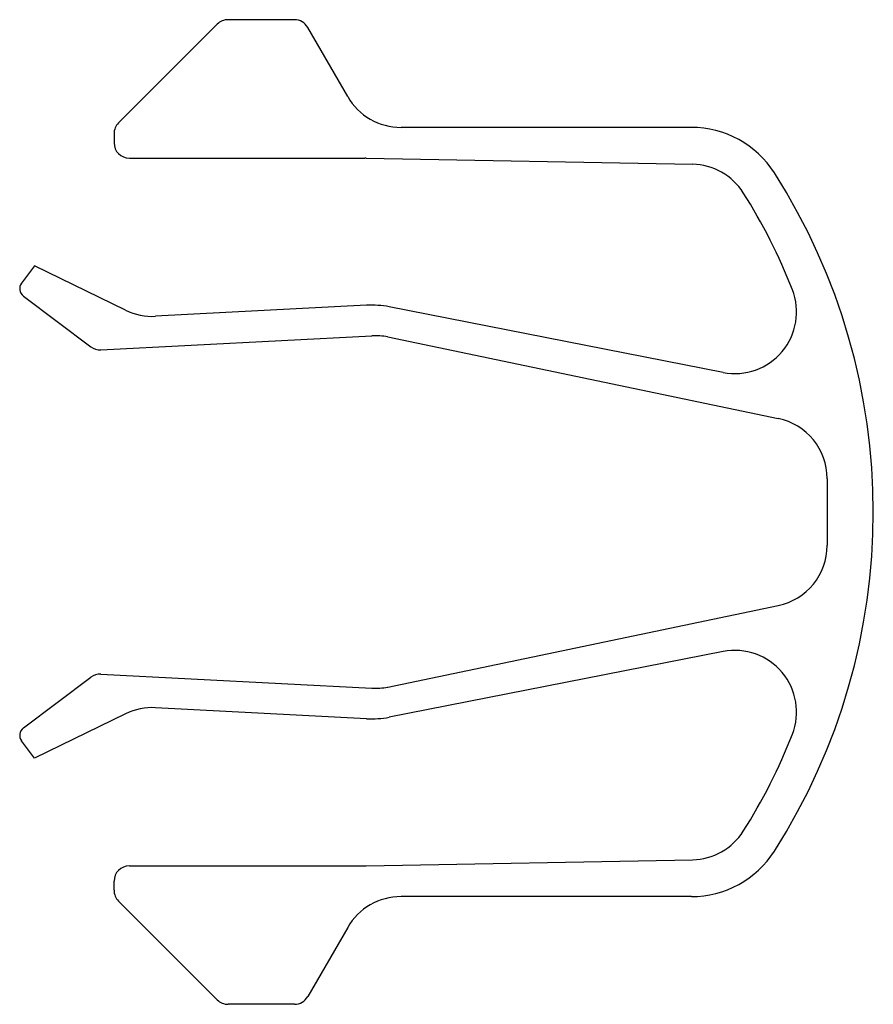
# Model space of a CAD drawing. Header units: millimetres. Extents: x -0.72 to 2.05, y -1.6 to 1.6.
import ezdxf

# ---------------------------------------------------------------- set-up
doc = ezdxf.new("R2010")
doc.units = ezdxf.units.MM

msp = doc.modelspace()

# ---------------------------------------------------------------- linework, layer by layer
at = {"color": 7, "linetype": 'Continuous', "lineweight": 25}
for p, q in [((-0.0818, 1.5854), (-0.4025, 1.2646)), ((0.1691, 1.6), (-0.0464, 1.6)), ((0.3423, 1.35), (0.2124, 1.575)), ((1.4588, 1.25), (0.5155, 1.25)), ((-0.4172, 1.2293), (-0.4172, 1.2)), ((-0.3672, 1.15), (0.3981, 1.15)), ((0.4019, 1.15), (1.4625, 1.13)), ((-0.6755, 0.7999), (-0.7177, 0.744)), ((-0.3799, 0.656), (-0.6755, 0.7999)), ((-0.7118, 0.7019), (-0.4926, 0.5367)), ((0.4035, 0.672), (-0.282, 0.6362)), ((1.5622, 0.4537), (0.4769, 0.6668)), ((-0.4599, 0.5267), (0.4207, 0.5727)), ((0.472, 0.5688), (1.7408, 0.3041)), ((1.9, 0.1083), (1.9, -0.1083)), ((0.472, -0.5688), (1.7408, -0.3041)), ((1.5622, -0.4537), (0.4769, -0.6668)), ((-0.7118, -0.7019), (-0.4926, -0.5367)), ((-0.4599, -0.5267), (0.4207, -0.5727)), ((0.4035, -0.672), (-0.282, -0.6362)), ((-0.3799, -0.656), (-0.6755, -0.7999)), ((-0.6755, -0.7999), (-0.7177, -0.744)), ((-0.3672, -1.15), (0.3981, -1.15)), ((0.4019, -1.15), (1.4625, -1.13)), ((-0.4172, -1.2293), (-0.4172, -1.2)), ((-0.0818, -1.5854), (-0.4025, -1.2646)), ((1.4588, -1.25), (0.5155, -1.25)), ((0.3423, -1.35), (0.2124, -1.575)), ((0.1691, -1.6), (-0.0464, -1.6))]:
    msp.add_line(p, q, dxfattribs=at)
for centre, radius, start, end in [((-0.0464, 1.55), 0.05, 90, 135), ((0.1691, 1.55), 0.05, 30, 90), ((0.5155, 1.45), 0.2, 210, 270), ((-0.3672, 1.2293), 0.05, 135, 180), ((1.4588, 0.93), 0.32, 32.5185, 90), ((-0.3672, 1.2), 0.05, 180, 270), ((0.3981, 0.95), 0.2, 88.9197, 90), ((1.4588, 0.93), 0.2, 32.5187, 88.9197), ((0, 0), 2.05, 327.4815, 32.5185), ((0.1096, 0.0699), 1.8, 21.2583, 32.5185), ((-0.6937, 0.7259), 0.03, 142.9902, 232.9902), ((1.6007, 0.65), 0.2, 258.8955, 21.2583), ((0.4192, 0.3724), 0.3, 78.8955, 92.9902), ((-0.2924, 0.8359), 0.2, 244.0588, 272.9902), ((0.4311, 0.373), 0.2, 78.2182, 92.9902), ((-0.4625, 0.5767), 0.05, 232.9902, 272.9902), ((1.7, 0.1083), 0.2, 0, 78.2182), ((1.7, -0.1083), 0.2, 281.7818, 0), ((1.6007, -0.65), 0.2, 338.7417, 101.1045), ((-0.4625, -0.5767), 0.05, 87.0098, 127.0098), ((0.4311, -0.373), 0.2, 267.0098, 281.7818), ((-0.2924, -0.8359), 0.2, 87.0098, 115.9412), ((0.4192, -0.3724), 0.3, 267.0098, 281.1045), ((-0.6937, -0.7259), 0.03, 127.0098, 217.0098), ((0.1096, -0.0699), 1.8, 327.4815, 338.7417), ((1.4588, -0.93), 0.2, 271.0803, 327.4813), ((1.4588, -0.93), 0.32, 270, 327.4815), ((-0.3672, -1.2), 0.05, 90, 180), ((0.3981, -0.95), 0.2, 270, 271.0803), ((-0.3672, -1.2293), 0.05, 180, 225), ((0.5155, -1.45), 0.2, 90, 150), ((-0.0464, -1.55), 0.05, 225, 270), ((0.1691, -1.55), 0.05, 270, 330)]:
    msp.add_arc(centre, radius, start, end, dxfattribs=at)

doc.saveas('drawing.dxf')
